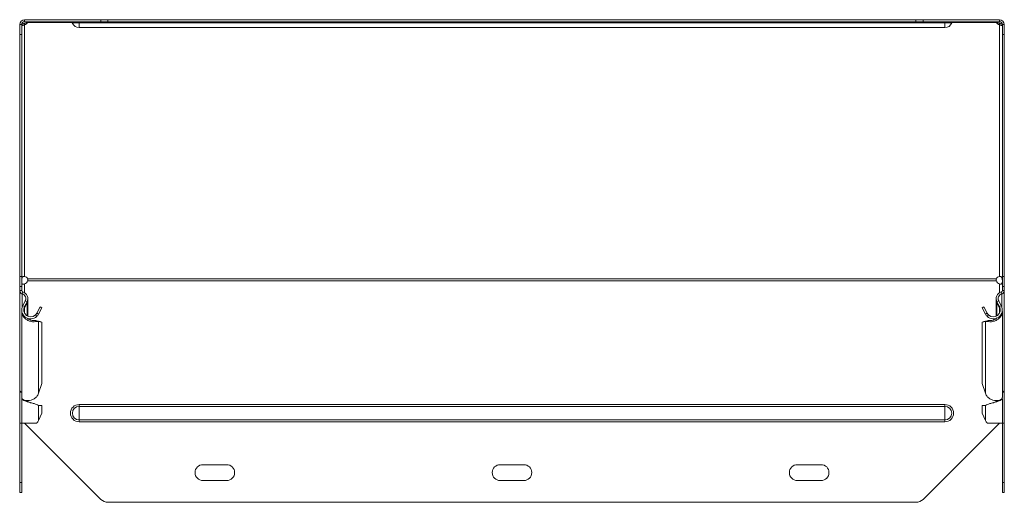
# Model space of a CAD drawing. Header units: millimetres. Extents: x -130 to 765, y -4760 to 292.
# Tile 3 of 13: x -124 to 373, y -3799 to -3555. Entities that reach past the tile are written whole.
import ezdxf

# ---------------------------------------------------------------- set-up
doc = ezdxf.new("R2010")
doc.units = ezdxf.units.MM

msp = doc.modelspace()

# ---------------------------------------------------------------- linework, layer by layer
at = {"color": 7, "linetype": 'Continuous', "lineweight": 15}
for p, q in [((-124.11, -3562.67), (-124.11, -3557.67)), ((-124.11, -3557.67), (-123.11, -3557.67)), ((-123.11, -3557.67), (-123.11, -3562.67)), ((-121.61, -3555.17), (-121.61, -3556.17)), ((-83.08, -3555.17), (-121.61, -3555.17)), ((-83.08, -3556.17), (-121.61, -3556.17)), ((-121.61, -3557.71), (-121.61, -3557)), ((-120.12, -3556.61), (-120.12, -3556.17)), ((-83.08, -3555.17), (-79.54, -3555.17)), ((-79.54, -3556.17), (-83.08, -3556.17)), ((328.31, -3555.17), (-79.54, -3555.17)), ((328.31, -3556.17), (-79.54, -3556.17)), ((328.31, -3555.17), (331.85, -3555.17)), ((331.85, -3556.17), (328.31, -3556.17)), ((370.39, -3555.17), (331.85, -3555.17)), ((370.39, -3556.17), (331.85, -3556.17)), ((368.89, -3556.61), (368.89, -3556.17)), ((370.39, -3555.17), (370.39, -3556.17)), ((370.39, -3557.71), (370.39, -3557)), ((371.89, -3557.67), (372.89, -3557.67)), ((371.89, -3562.67), (371.89, -3557.67)), ((372.89, -3557.67), (372.89, -3562.67)), ((-124.11, -3684.82), (-124.11, -3562.67)), ((-123.11, -3684.82), (-123.11, -3562.67)), ((-94.11, -3559.17), (342.89, -3559.17)), ((371.89, -3684.82), (371.89, -3562.67)), ((372.89, -3684.82), (372.89, -3562.67)), ((-124.11, -3689.82), (-124.11, -3684.82)), ((-123.11, -3684.82), (-123.11, -3689.82)), ((371.89, -3689.82), (371.89, -3684.82)), ((372.89, -3684.82), (372.89, -3689.82)), ((-123.11, -3689.82), (-124.11, -3689.82)), ((-124.11, -3691.82), (-124.11, -3689.82)), ((-124.11, -3691.82), (-124.11, -3692.01)), ((-124.11, -3742.33), (-124.11, -3692.01)), ((-123.11, -3691.82), (-123.11, -3689.82)), ((372.89, -3689.82), (371.89, -3689.82)), ((371.89, -3691.82), (371.89, -3689.82)), ((372.89, -3691.82), (372.89, -3689.82)), ((372.89, -3691.82), (372.89, -3692.01)), ((372.89, -3742.33), (372.89, -3692.01)), ((-122.81, -3693.72), (-122.74, -3693.55)), ((-121.3, -3697.13), (-122.58, -3699.51)), ((-120.42, -3697.61), (-121.7, -3699.98)), ((-120, -3704.87), (-120, -3696.56)), ((368.77, -3696.56), (368.77, -3704.87)), ((369.19, -3697.61), (370.47, -3699.98)), ((370.07, -3697.13), (371.35, -3699.51)), ((-123.11, -3702.39), (-123.11, -3745.85)), ((-121.7, -3700.63), (-120.42, -3698.16)), ((-120.67, -3698.07), (-120.42, -3698.16)), ((-113.75, -3700.05), (-115.5, -3703.31)), ((-112.87, -3700.52), (-114.62, -3703.78)), ((-113.75, -3700.05), (-112.87, -3700.52)), ((361.64, -3700.52), (362.52, -3700.05)), ((363.39, -3703.78), (361.64, -3700.52)), ((364.27, -3703.31), (362.52, -3700.05)), ((369.19, -3698.16), (369.44, -3698.07)), ((370.47, -3700.63), (369.19, -3698.16)), ((371.89, -3745.85), (371.89, -3702.39)), ((-120, -3705.99), (-120, -3705.94)), ((-116.19, -3704.21), (-115.51, -3704.94)), ((-116.19, -3706.94), (-115.51, -3707.45)), ((-115.62, -3707.17), (-116.19, -3706.94)), ((-115.27, -3707.31), (-115.66, -3707.16)), ((-115.5, -3703.31), (-114.62, -3703.78)), ((-115.5, -3707.22), (-114.62, -3707.55)), ((-113.75, -3707.53), (-115.5, -3707.22)), ((-112.87, -3707.86), (-114.62, -3707.55)), ((-113.75, -3707.53), (-112.87, -3707.86)), ((361.64, -3707.86), (362.52, -3707.53)), ((363.39, -3707.55), (361.64, -3707.86)), ((364.27, -3707.22), (362.52, -3707.53)), ((364.27, -3703.31), (363.39, -3703.78)), ((364.27, -3707.22), (363.39, -3707.55)), ((364.43, -3707.16), (364.04, -3707.31)), ((364.96, -3704.21), (364.28, -3704.94)), ((364.96, -3706.94), (364.28, -3707.45)), ((364.96, -3706.94), (364.39, -3707.17)), ((368.77, -3705.94), (368.77, -3705.99)), ((-112.87, -3738.79), (-112.87, -3707.86)), ((361.64, -3738.79), (361.64, -3707.86)), ((-124.11, -3742.33), (-124.11, -3742.79)), ((-114.62, -3743.71), (-112.87, -3738.79)), ((361.64, -3738.79), (363.39, -3743.71)), ((372.89, -3742.33), (372.89, -3742.79)), ((-124.11, -3758.76), (-124.11, -3742.79)), ((-124.11, -3742.79), (-123.82, -3742.79)), ((-123.11, -3746.49), (-123.11, -3758.76)), ((371.89, -3758.76), (371.89, -3746.49)), ((372.59, -3742.79), (372.89, -3742.79)), ((372.89, -3758.76), (372.89, -3742.79)), ((-120, -3747.95), (-120, -3747.41)), ((-118.59, -3748.48), (-118.59, -3748.48)), ((-112.87, -3749.84), (-114.62, -3749.84)), ((-112.87, -3753.76), (-112.87, -3749.84)), ((361.64, -3749.84), (363.39, -3749.84)), ((361.64, -3753.76), (361.64, -3749.84)), ((367.36, -3748.48), (367.36, -3748.48)), ((368.77, -3747.41), (368.77, -3747.95)), ((-114.62, -3757.46), (-112.87, -3753.76)), ((361.64, -3753.76), (363.39, -3757.46)), ((-124.11, -3758.76), (-123.11, -3758.76)), ((-124.11, -3788.76), (-124.11, -3758.76)), ((-123.11, -3758.76), (-115.51, -3758.76)), ((-123.11, -3788.76), (-123.11, -3758.76)), ((-121.61, -3758.76), (-83.08, -3797.29)), ((331.85, -3797.29), (370.39, -3758.76)), ((364.28, -3758.76), (371.89, -3758.76)), ((371.89, -3758.76), (372.89, -3758.76)), ((371.89, -3788.76), (371.89, -3758.76)), ((372.89, -3788.76), (372.89, -3758.76)), ((-31.61, -3779.76), (-19.61, -3779.76)), ((118.39, -3779.76), (130.39, -3779.76)), ((268.39, -3779.76), (280.39, -3779.76)), ((-124.11, -3793.76), (-124.11, -3788.76)), ((-123.11, -3788.76), (-123.11, -3793.76)), ((-19.61, -3787.76), (-31.61, -3787.76)), ((130.39, -3787.76), (118.39, -3787.76)), ((280.39, -3787.76), (268.39, -3787.76)), ((371.89, -3793.76), (371.89, -3788.76)), ((372.89, -3788.76), (372.89, -3793.76)), ((-123.11, -3793.76), (-124.11, -3793.76)), ((372.89, -3793.76), (371.89, -3793.76)), ((-79.54, -3798.76), (328.31, -3798.76))]:
    msp.add_line(p, q, dxfattribs=at)
at = {"color": 7, "linetype": 'Continuous', "lineweight": 0}
for p, q in [((-121.61, -3557.71), (-121.61, -3684.8)), ((-97.65, -3556.61), (-120.12, -3556.61)), ((-97.55, -3556.81), (-94.11, -3556.81)), ((-94.11, -3556.81), (-94.11, -3556.17)), ((-94.11, -3556.81), (342.89, -3556.81)), ((-94.11, -3559.17), (-94.11, -3556.81)), ((-83.08, -3556.17), (-83.08, -3555.17)), ((-79.54, -3555.17), (-79.54, -3556.17)), ((328.31, -3556.17), (328.31, -3555.17)), ((331.85, -3555.17), (331.85, -3556.17)), ((342.89, -3556.81), (342.89, -3556.17)), ((346.32, -3556.81), (342.89, -3556.81)), ((342.89, -3559.17), (342.89, -3556.81)), ((368.89, -3556.61), (346.42, -3556.61)), ((370.39, -3557.71), (370.39, -3684.8)), ((-123.11, -3562.67), (-124.11, -3562.67)), ((372.89, -3562.67), (371.89, -3562.67)), ((-124.11, -3684.82), (-123.11, -3684.82)), ((-120.12, -3685.9), (368.89, -3685.9)), ((-120.12, -3686.96), (368.89, -3686.96)), ((371.89, -3684.82), (372.89, -3684.82)), ((-124.11, -3691.82), (-123.11, -3691.82)), ((-122.81, -3693.55), (-122.54, -3692.59)), ((-121.61, -3693), (-121.61, -3688.51)), ((370.39, -3693), (370.39, -3688.51)), ((371.58, -3693.55), (371.31, -3692.59)), ((372.89, -3691.82), (371.89, -3691.82)), ((-122.81, -3700.02), (-122.81, -3693.72)), ((-121.3, -3697.13), (-120.42, -3697.61)), ((370.07, -3697.13), (369.19, -3697.61)), ((371.58, -3700.02), (371.58, -3693.72)), ((-122.58, -3699.51), (-121.7, -3699.98)), ((-121.7, -3703.31), (-121.7, -3700.63)), ((-120.42, -3704.66), (-120.42, -3698.16)), ((369.19, -3704.66), (369.19, -3698.16)), ((371.35, -3699.51), (370.47, -3699.98)), ((370.47, -3703.31), (370.47, -3700.63)), ((-114.62, -3743.71), (-114.62, -3707.55)), ((363.39, -3743.71), (363.39, -3707.55)), ((-120.42, -3747.78), (-120.42, -3747.38)), ((369.19, -3747.78), (369.19, -3747.38)), ((-114.62, -3757.46), (-114.62, -3749.84)), ((-94.11, -3749.39), (-94.11, -3750.32)), ((-94.11, -3749.39), (342.89, -3749.39)), ((-94.11, -3750.32), (-94.11, -3757.19)), ((-94.11, -3750.32), (342.89, -3750.32)), ((342.89, -3749.39), (342.89, -3750.32)), ((342.89, -3750.32), (342.89, -3757.19)), ((363.39, -3757.46), (363.39, -3749.84)), ((-94.11, -3757.19), (342.89, -3757.19)), ((-94.11, -3757.19), (-94.11, -3758.12)), ((342.89, -3757.19), (342.89, -3758.12)), ((-94.11, -3758.12), (342.89, -3758.12)), ((-124.11, -3788.76), (-123.11, -3788.76)), ((371.89, -3788.76), (372.89, -3788.76))]:
    msp.add_line(p, q, dxfattribs=at)
at = {"color": 7, "linetype": 'Continuous', "lineweight": 15}
for centre, radius, start, end in [((-121.61, -3557.67), 2.5, 90, 180), ((-121.61, -3557.67), 1.5, 90, 180), ((-122.12, -3554.7), 2.36, 282.4203, 321.4133), ((-122.07, -3555.52), 2.23, 281.6976, 330.9102), ((-98.48, -3557.17), 1, 21.0227, 90), ((-94.11, -3555.49), 3.68, 201.0227, 270), ((342.89, -3555.49), 3.68, 270, 338.9773), ((347.25, -3557.17), 1, 90, 158.9773), ((370.84, -3555.52), 2.23, 209.0898, 258.3024), ((370.94, -3554.62), 2.44, 219.2556, 256.9109), ((370.39, -3557.67), 2.5, 0, 90), ((370.39, -3557.67), 1.5, 360, 90), ((-122.07, -3686.98), 2.23, 29.0898, 78.3024), ((-122.49, -3686.17), 2.5, 290.5012, 341.6899), ((370.84, -3686.98), 2.23, 101.6976, 150.9102), ((371.26, -3686.17), 2.5, 198.3101, 249.4988), ((-122.31, -3691.82), 1.8, 180, 253.9698), ((-122.31, -3691.82), 0.8, 180, 253.9698), ((-123.5, -3695.95), 3.5, 331.7594, 73.9698), ((372.27, -3695.95), 3.5, 106.0302, 208.2406), ((371.09, -3691.82), 0.8, 286.0302, 0), ((371.09, -3691.82), 1.8, 286.0302, 0), ((-123.5, -3695.95), 2.5, 331.7594, 73.9698), ((372.27, -3695.95), 2.5, 106.0302, 208.2406), ((-118.6, -3701.65), 4.52, 151.7594, 313.2078), ((-118.6, -3701.65), 3.52, 151.7594, 313.2078), ((367.37, -3701.65), 4.52, 226.7922, 28.2406), ((367.37, -3701.65), 3.52, 226.7922, 28.2406), ((-31.61, -3783.76), 4, 90, 270), ((-19.61, -3783.76), 4, 270, 90), ((118.39, -3783.76), 4, 90, 270), ((130.39, -3783.76), 4, 270, 90), ((268.39, -3783.76), 4, 90, 270), ((280.39, -3783.76), 4, 270, 90), ((-79.54, -3793.76), 5, 225, 270), ((328.31, -3793.76), 5, 270, 315)]:
    msp.add_arc(centre, radius, start, end, dxfattribs=at)
at = {"color": 7, "linetype": 'Continuous', "lineweight": 0}
for centre, radius, start, end in [((-94.11, -3753.76), 4.37, 90, 270), ((-94.11, -3753.76), 3.43, 90, 270), ((342.89, -3753.76), 4.37, 270, 90), ((342.89, -3753.76), 3.43, 270, 90)]:
    msp.add_arc(centre, radius, start, end, dxfattribs=at)
at = {"color": 7, "linetype": 'Continuous', "lineweight": 15}
for points, knots in [([(-123.06, -3557.42), (-122.96, -3557.38), (-122.7, -3557.27), (-122.2, -3557.11), (-121.82, -3557.04), (-121.61, -3557)], [0, 0, 0, 0, 0.24549, 0.603307, 1, 1, 1, 1]), ([(-123.02, -3558.12), (-123, -3558.13), (-122.95, -3558.15), (-122.79, -3558.1), (-122.57, -3558.03), (-122.29, -3557.92), (-121.96, -3557.81), (-121.74, -3557.74), (-121.61, -3557.71)], [0, 0, 0, 0, 0.129473, 0.315464, 0.487383, 0.64003, 0.808773, 1, 1, 1, 1]), ([(368.89, -3556.17), (368.83, -3556.17), (368.79, -3556.21), (368.79, -3556.37), (368.83, -3556.48), (368.89, -3556.61)], [0, 0, 0, 0, 0.5, 0.5, 1, 1, 1, 1]), ([(370.39, -3557), (370.59, -3557.04), (370.99, -3557.11), (371.49, -3557.26), (371.74, -3557.37), (371.84, -3557.41)], [0, 0, 0, 0, 0.404682, 0.776084, 1, 1, 1, 1]), ([(370.39, -3557.71), (370.51, -3557.74), (370.75, -3557.8), (371.08, -3557.91), (371.35, -3558.02), (371.57, -3558.1), (371.72, -3558.14), (371.77, -3558.12), (371.79, -3558.11)], [0, 0, 0, 0, 0.192188, 0.365546, 0.525771, 0.680026, 0.841944, 1, 1, 1, 1]), ([(-121.61, -3684.8), (-121.88, -3684.74), (-122.11, -3684.75), (-122.51, -3684.91), (-122.67, -3685.04), (-122.81, -3685.24), (-122.84, -3685.29), (-122.87, -3685.35), (-122.88, -3685.36), (-122.89, -3685.38), (-122.89, -3685.4), (-122.91, -3685.44), (-122.92, -3685.46), (-122.98, -3685.6), (-123.01, -3685.72), (-123.09, -3686.12), (-123.11, -3686.42), (-123.11, -3686.77)], [0, 0, 0, 0, 0.25, 0.25, 0.5, 0.5, 0.5625, 0.5625, 0.578125, 0.578125, 0.59375, 0.59375, 0.625, 0.625, 0.75, 0.75, 1, 1, 1, 1]), ([(-123.11, -3687.23), (-123.11, -3687.61), (-123.08, -3687.89), (-123.04, -3688.08), (-123.03, -3688.1), (-123.03, -3688.12), (-123.03, -3688.12), (-123.02, -3688.12), (-123.02, -3688.13), (-123.02, -3688.14), (-123.02, -3688.14), (-123.01, -3688.16), (-123.01, -3688.17), (-122.99, -3688.23), (-122.97, -3688.27), (-122.9, -3688.38), (-122.85, -3688.45), (-122.74, -3688.53), (-122.7, -3688.56), (-122.65, -3688.59), (-122.65, -3688.59), (-122.64, -3688.59), (-122.64, -3688.59), (-122.63, -3688.59), (-122.63, -3688.6), (-122.62, -3688.6), (-122.61, -3688.6), (-122.58, -3688.61), (-122.57, -3688.62), (-122.47, -3688.65), (-122.39, -3688.66), (-122.1, -3688.66), (-121.87, -3688.61), (-121.61, -3688.51)], [0, 0, 0, 0, 0.25, 0.25, 0.28125, 0.28125, 0.285156, 0.285156, 0.289062, 0.289062, 0.296875, 0.296875, 0.3125, 0.3125, 0.375, 0.375, 0.5, 0.5, 0.5625, 0.5625, 0.570312, 0.570312, 0.574219, 0.574219, 0.578125, 0.578125, 0.59375, 0.59375, 0.625, 0.625, 0.75, 0.75, 1, 1, 1, 1]), ([(-120.12, -3686.96), (-120.05, -3686.74), (-120.02, -3686.54), (-120.02, -3686.18), (-120.05, -3686.02), (-120.12, -3685.9)], [0, 0, 0, 0, 0.5, 0.5, 1, 1, 1, 1]), ([(368.89, -3685.9), (368.83, -3686.05), (368.79, -3686.23), (368.79, -3686.59), (368.83, -3686.78), (368.89, -3686.96)], [0, 0, 0, 0, 0.5, 0.5, 1, 1, 1, 1]), ([(371.89, -3686.77), (371.89, -3686.36), (371.85, -3686.06), (371.81, -3685.82), (371.8, -3685.8), (371.8, -3685.78), (371.8, -3685.77), (371.79, -3685.77), (371.79, -3685.76), (371.79, -3685.75), (371.79, -3685.74), (371.78, -3685.72), (371.78, -3685.71), (371.76, -3685.63), (371.74, -3685.57), (371.67, -3685.4), (371.62, -3685.29), (371.51, -3685.14), (371.47, -3685.09), (371.42, -3685.04), (371.42, -3685.03), (371.41, -3685.02), (371.41, -3685.02), (371.4, -3685.02), (371.4, -3685.02), (371.39, -3685.01), (371.38, -3685), (371.35, -3684.97), (371.34, -3684.96), (371.24, -3684.89), (371.16, -3684.84), (370.87, -3684.74), (370.64, -3684.73), (370.39, -3684.8)], [0, 0, 0, 0, 0.25, 0.25, 0.28125, 0.28125, 0.285156, 0.285156, 0.289062, 0.289062, 0.296875, 0.296875, 0.3125, 0.3125, 0.375, 0.375, 0.5, 0.5, 0.5625, 0.5625, 0.570312, 0.570312, 0.574219, 0.574219, 0.578125, 0.578125, 0.59375, 0.59375, 0.625, 0.625, 0.75, 0.75, 1, 1, 1, 1]), ([(370.39, -3688.51), (370.65, -3688.6), (370.88, -3688.64), (371.28, -3688.63), (371.44, -3688.59), (371.58, -3688.47), (371.61, -3688.45), (371.64, -3688.41), (371.65, -3688.41), (371.66, -3688.39), (371.67, -3688.38), (371.68, -3688.36), (371.69, -3688.34), (371.75, -3688.24), (371.78, -3688.15), (371.86, -3687.84), (371.89, -3687.56), (371.89, -3687.23)], [0, 0, 0, 0, 0.25, 0.25, 0.5, 0.5, 0.5625, 0.5625, 0.578125, 0.578125, 0.59375, 0.59375, 0.625, 0.625, 0.75, 0.75, 1, 1, 1, 1]), ([(-122.81, -3693.72), (-123.18, -3693.57), (-123.52, -3693.32), (-123.99, -3692.72), (-124.11, -3692.36), (-124.11, -3692.01)], [0, 0, 0, 0, 0.5, 0.5, 1, 1, 1, 1]), ([(372.89, -3692.01), (372.89, -3692.36), (372.76, -3692.72), (372.29, -3693.32), (371.95, -3693.57), (371.58, -3693.72)], [0, 0, 0, 0, 0.5, 0.5, 1, 1, 1, 1]), ([(-120.42, -3698.16), (-120.31, -3697.93), (-120.1, -3697.46), (-119.99, -3696.91), (-120.01, -3696.61), (-120.02, -3696.56)], [0, 0, 0, 0, 0.452491, 0.904981, 1, 1, 1, 1]), ([(368.79, -3696.56), (368.78, -3696.61), (368.76, -3696.91), (368.87, -3697.46), (369.08, -3697.93), (369.19, -3698.16)], [0, 0, 0, 0, 0.095019, 0.547509, 1, 1, 1, 1]), ([(-115.51, -3707.45), (-115.93, -3707.54), (-116.78, -3707.72), (-118.38, -3707.55), (-119.97, -3706.99), (-121.41, -3706.05), (-122.48, -3704.79), (-123.07, -3703.52), (-123.05, -3702.7), (-123.05, -3702.39)], [0, 0, 0, 0, 0.151489, 0.302978, 0.454467, 0.605956, 0.757445, 0.908934, 1, 1, 1, 1]), ([(371.82, -3702.39), (371.83, -3702.7), (371.84, -3703.52), (371.25, -3704.79), (370.18, -3706.05), (368.74, -3706.99), (367.15, -3707.55), (365.55, -3707.72), (364.7, -3707.54), (364.28, -3707.45)], [0, 0, 0, 0, 0.091066, 0.242555, 0.394044, 0.545533, 0.697022, 0.848511, 1, 1, 1, 1]), ([(-116.19, -3706.94), (-116.52, -3706.98), (-117.18, -3707.06), (-118.42, -3706.82), (-119.51, -3706.4), (-120.07, -3705.95), (-120.27, -3705.79)], [0, 0, 0, 0, 0.280247, 0.560493, 0.84074, 1, 1, 1, 1]), ([(369.19, -3705.68), (368.94, -3705.88), (368.33, -3706.37), (367.19, -3706.82), (365.95, -3707.06), (365.29, -3706.98), (364.96, -3706.94)], [0, 0, 0, 0, 0.190473, 0.460315, 0.730158, 1, 1, 1, 1]), ([(-124.11, -3742.33), (-124.1, -3742.43), (-124.06, -3742.62), (-123.77, -3742.86), (-123.44, -3743.01), (-123.19, -3743.03), (-123.11, -3743.03)], [0, 0, 0, 0, 0.292327, 0.584654, 0.87698, 1, 1, 1, 1]), ([(371.89, -3743.03), (371.96, -3743.03), (372.21, -3743.01), (372.54, -3742.86), (372.83, -3742.62), (372.87, -3742.43), (372.89, -3742.33)], [0, 0, 0, 0, 0.12302, 0.415346, 0.707673, 1, 1, 1, 1]), ([(-123.11, -3743.25), (-123.19, -3743.23), (-123.44, -3743.17), (-123.77, -3743.06), (-124.06, -3742.93), (-124.1, -3742.84), (-124.11, -3742.79)], [0, 0, 0, 0, 0.12302, 0.415346, 0.707673, 1, 1, 1, 1]), ([(-123.05, -3745.85), (-123.05, -3746), (-123.07, -3746.38), (-122.48, -3746.93), (-121.41, -3747.36), (-119.97, -3747.47), (-118.38, -3747.2), (-116.78, -3746.55), (-115.93, -3745.81), (-115.51, -3745.45)], [0, 0, 0, 0, 0.091066, 0.242555, 0.394044, 0.545533, 0.697022, 0.848511, 1, 1, 1, 1]), ([(-114.62, -3749.84), (-114.96, -3749.67), (-115.64, -3749.34), (-117.27, -3748.84), (-119.06, -3748.35), (-120.8, -3747.85), (-122.17, -3747.35), (-123.01, -3746.9), (-123.04, -3746.61), (-123.05, -3746.49)], [0, 0, 0, 0, 0.148235, 0.296469, 0.444704, 0.592938, 0.741173, 0.889408, 1, 1, 1, 1]), ([(-118.6, -3748.47), (-118.72, -3748.43), (-119.29, -3748.22), (-120.28, -3747.85), (-121.15, -3747.5), (-121.38, -3747.31), (-121.41, -3747.29)], [0, 0, 0, 0, 0.106634, 0.5251683, 0.9437027, 1, 1, 1, 1]), ([(371.82, -3746.49), (371.81, -3746.61), (371.78, -3746.9), (370.94, -3747.35), (369.57, -3747.85), (367.83, -3748.35), (366.04, -3748.84), (364.41, -3749.34), (363.73, -3749.67), (363.39, -3749.84)], [0, 0, 0, 0, 0.110592, 0.258827, 0.407062, 0.555296, 0.703531, 0.851765, 1, 1, 1, 1]), ([(364.28, -3745.45), (364.7, -3745.81), (365.55, -3746.55), (367.15, -3747.2), (368.74, -3747.47), (370.18, -3747.36), (371.25, -3746.93), (371.84, -3746.38), (371.83, -3746), (371.82, -3745.85)], [0, 0, 0, 0, 0.151489, 0.302978, 0.454467, 0.605956, 0.757445, 0.908934, 1, 1, 1, 1]), ([(370.18, -3747.29), (370.15, -3747.31), (369.92, -3747.5), (369.05, -3747.85), (368.06, -3748.22), (367.49, -3748.43), (367.37, -3748.47)], [0, 0, 0, 0, 0.0562973, 0.4748317, 0.893366, 1, 1, 1, 1]), ([(372.89, -3742.79), (372.87, -3742.84), (372.83, -3742.93), (372.54, -3743.06), (372.21, -3743.17), (371.96, -3743.23), (371.89, -3743.25)], [0, 0, 0, 0, 0.292327, 0.584654, 0.87698, 1, 1, 1, 1])]:
    msp.add_open_spline(points, degree=3, knots=knots, dxfattribs=at)
for points in [[(-120.12, -3556.61), (-120.05, -3556.45), (-120.02, -3556.34), (-120.02, -3556.27)], [(-115.5, -3703.31), (-115.68, -3703.65), (-115.92, -3703.95), (-116.19, -3704.21)], [(-114.62, -3703.78), (-114.85, -3704.21), (-115.15, -3704.61), (-115.51, -3704.94)], [(-114.62, -3707.55), (-114.85, -3707.55), (-115.15, -3707.52), (-115.51, -3707.45)], [(364.28, -3704.94), (363.92, -3704.61), (363.62, -3704.21), (363.39, -3703.78)], [(364.28, -3707.45), (363.92, -3707.52), (363.62, -3707.55), (363.39, -3707.55)], [(364.96, -3704.21), (364.69, -3703.95), (364.45, -3703.65), (364.27, -3703.31)], [(-115.51, -3745.45), (-115.15, -3744.9), (-114.85, -3744.32), (-114.62, -3743.71)], [(363.39, -3743.71), (363.62, -3744.32), (363.92, -3744.9), (364.28, -3745.45)], [(-115.51, -3758.76), (-115.15, -3758.32), (-114.85, -3757.89), (-114.62, -3757.46)], [(363.39, -3757.46), (363.62, -3757.89), (363.92, -3758.32), (364.28, -3758.76)]]:
    msp.add_open_spline(points, degree=3, dxfattribs=at)

doc.saveas('drawing.dxf')
